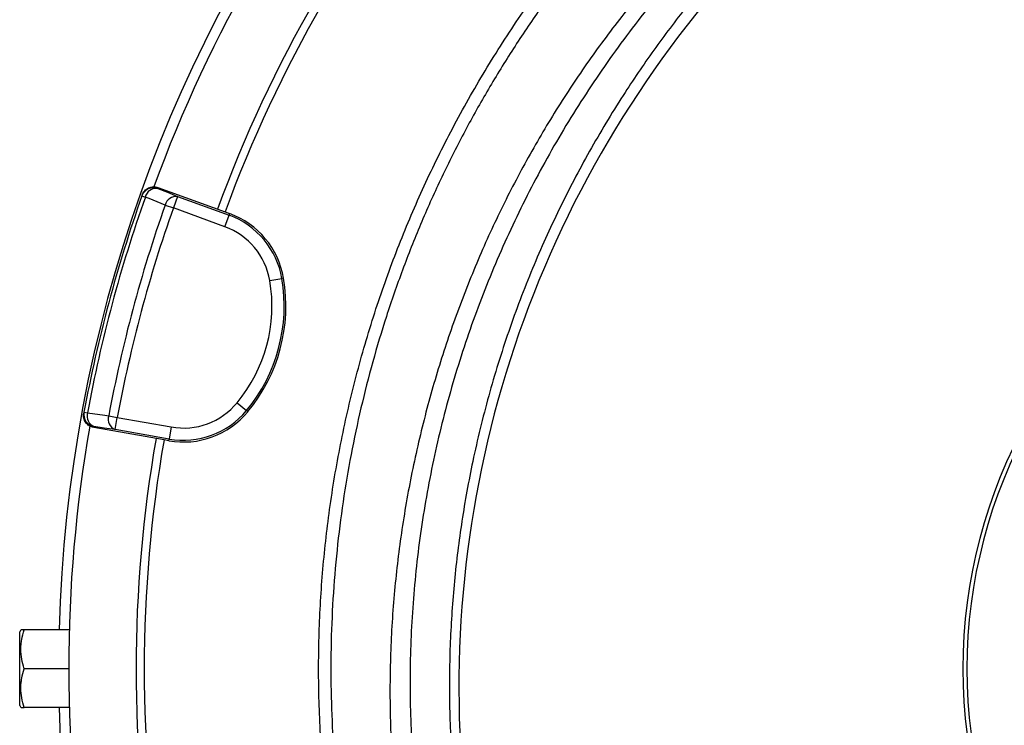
# Model space of a CAD drawing. Header units: millimetres. Extents: x 1254 to 1966, y 1010 to 1960.
# Tile 5 of 16: x 1254 to 1495, y 1396 to 1568. Entities that reach past the tile are written whole.
import ezdxf

# ---------------------------------------------------------------- set-up
doc = ezdxf.new("R2010")
doc.units = ezdxf.units.MM

msp = doc.modelspace()

# ---------------------------------------------------------------- linework, layer by layer
at = {"color": 7, "linetype": 'Continuous', "lineweight": 25}
for p, q in [((1288.02, 1527.31), (1287.94, 1527.09)), ((1288.02, 1527.31), (1304.46, 1521.33)), ((1284.17, 1525.5), (1284.09, 1525.27)), ((1284.09, 1525.27), (1284.91, 1524.98)), ((1292.8, 1525.12), (1291.78, 1522.3)), ((1292.8, 1525.12), (1305.43, 1520.53)), ((1289.78, 1523.01), (1291.78, 1522.3)), ((1304.4, 1517.71), (1291.78, 1522.3)), ((1304.4, 1517.71), (1305.43, 1520.53)), ((1304.46, 1521.33), (1305.57, 1520.92)), ((1305.57, 1520.92), (1305.43, 1520.53)), ((1315.41, 1504.51), (1318.37, 1505.01)), ((1318.78, 1505.08), (1318.37, 1505.01)), ((1307.4, 1474.61), (1309.71, 1472.7)), ((1269.89, 1472.29), (1269.85, 1472.05)), ((1269.89, 1472.29), (1270.75, 1472.13)), ((1275.95, 1471.4), (1278.04, 1471.01)), ((1310.03, 1472.43), (1309.71, 1472.7)), ((1272.32, 1468.79), (1272.28, 1468.55)), ((1277.51, 1468.06), (1278.04, 1471.01)), ((1278.04, 1471.01), (1291.26, 1468.68)), ((1291.26, 1468.68), (1290.74, 1465.73)), ((1289.5, 1465.52), (1272.28, 1468.55)), ((1290.74, 1465.73), (1277.51, 1468.06)), ((1290.67, 1465.31), (1289.5, 1465.52)), ((1290.67, 1465.31), (1290.74, 1465.73)), ((1254.43, 1419.01), (1254.15, 1418.51)), ((1254.15, 1400.51), (1254.15, 1418.51)), ((1266.28, 1419.01), (1255.28, 1419.01)), ((1266.15, 1409.51), (1255.28, 1409.51)), ((1254.15, 1400.51), (1254.43, 1400.01)), ((1266.28, 1400.01), (1255.28, 1400.01))]:
    msp.add_line(p, q, dxfattribs=at)
at = {"color": 7, "linetype": 'Continuous', "lineweight": 25, "flags": 128}
for points in [[(1287.94, 1527.09), (1290.32, 1526.13), (1292.8, 1525.12)], [(1289.78, 1523.01), (1285.84, 1524.6), (1284.91, 1524.98)], [(1270.75, 1472.13), (1274.96, 1471.54), (1275.95, 1471.4)], [(1277.51, 1468.06), (1274.86, 1468.43), (1272.32, 1468.79)]]:
    msp.add_lwpolyline(points, dxfattribs=at)
at = {"color": 7, "linetype": 'Continuous', "lineweight": 25}
for centre, radius, start, end in [((1610.15, 1409.51), 346.5, 107.0674, 178.4289), ((1624.72, 1404.91), 263, 107.6126, 203.3134), ((1610.15, 1409.51), 344, 140.0632, 159.9395), ((1610.15, 1409.51), 327.5, 140.0916, 159.9084), ((1610.15, 1409.51), 325.5, 140.0922, 159.9078), ((1286.91, 1524.27), 3, 69.983, 160.4357), ((1287.61, 1524.34), 2.77, 83.0972, 166.6441), ((1610.15, 1409.51), 346, 160.4534, 169.5466), ((1610.15, 1409.51), 345.12, 160.4534, 169.5466), ((1292.47, 1522.37), 2.77, 83.1027, 166.6642), ((1610.15, 1409.51), 339.88, 160.4915, 169.5085), ((1610.15, 1409.51), 337.76, 160.4915, 169.5085), ((1298.55, 1501.64), 20.1, 9.6514, 70), ((1298.55, 1501.64), 20.52, 9.6514, 70), ((1298.55, 1501.64), 17.1, 9.6514, 70), ((1610.15, 1409.51), 125, 121.3323, 238.6677), ((1610.15, 1409.51), 124, 121.614, 238.386), ((1278.83, 1498.29), 40.1, 320.3486, 9.6514), ((1278.83, 1498.29), 40.52, 320.3486, 9.6514), ((1278.83, 1498.29), 37.1, 320.3486, 9.6514), ((1294.23, 1485.52), 17.1, 260, 320.3486), ((1272.84, 1471.74), 3, 169.5643, 260.017), ((1273.4, 1471.34), 2.77, 163.3559, 246.9028), ((1278.6, 1470.61), 2.77, 163.3358, 246.8973), ((1294.23, 1485.52), 20.52, 260, 320.3486), ((1294.23, 1485.52), 20.1, 260, 320.3486), ((1610.15, 1409.51), 344, 170.0636, 189.947), ((1610.15, 1409.51), 327.5, 170.0916, 189.9084), ((1610.15, 1409.51), 325.5, 170.0922, 189.9078), ((1610.15, 1409.51), 346.5, 181.5711, 259.1878)]:
    msp.add_arc(centre, radius, start, end, dxfattribs=at)
at = {"color": 8, "linetype": 'Continuous', "lineweight": 25}
msp.add_open_spline([(1368.47, 1262.67), (1365.57, 1267.64), (1359.76, 1277.6), (1352.22, 1293.18), (1345.79, 1308.65), (1340.46, 1323.98), (1336.13, 1339.07), (1332.61, 1354.52), (1329.94, 1370.3), (1328.16, 1386.36), (1327.3, 1402.34), (1327.35, 1418.2), (1328.27, 1433.88), (1330.07, 1449.64), (1332.79, 1465.42), (1336.43, 1481.17), (1340.92, 1496.55), (1346.22, 1511.49), (1352.28, 1525.99), (1359.2, 1540.26), (1366.99, 1554.25), (1375.64, 1567.91), (1385.75, 1582.02), (1397.49, 1596.38), (1411, 1610.75), (1424.49, 1623.24), (1437.68, 1633.99), (1450.34, 1643.19), (1463.61, 1651.77), (1477.49, 1659.66), (1491.92, 1666.82), (1505.24, 1672.51), (1517.3, 1676.98), (1527.9, 1680.42), (1536.26, 1682.85), (1541.08, 1684), (1542.36, 1684.3)], degree=3, knots=[0, 0, 0, 0, 0.032588, 0.065206, 0.097794, 0.127373, 0.156975, 0.186554, 0.216993, 0.247458, 0.277898, 0.3075, 0.337126, 0.366728, 0.397193, 0.427682, 0.458146, 0.487749, 0.517375, 0.546978, 0.577441, 0.607929, 0.638392, 0.675564, 0.712781, 0.749952, 0.779452, 0.808975, 0.838475, 0.868829, 0.899207, 0.92956, 0.950765, 0.97197, 0.99257, 1, 1, 1, 1], dxfattribs=at)
at = {"color": 7, "linetype": 'Continuous', "lineweight": 25}
for points, knots in [([(1491.07, 1662.88), (1489.62, 1662.21), (1484.64, 1659.92), (1476.35, 1655.54), (1466.15, 1649.73), (1456.15, 1643.42), (1446.33, 1636.63), (1436.79, 1629.42), (1426.89, 1621.24), (1416.74, 1612.02), (1406.46, 1601.65), (1396.68, 1590.71), (1388.11, 1580.04), (1380.66, 1569.81), (1374.2, 1560.12), (1368.14, 1550.15), (1362.44, 1539.84), (1357.14, 1529.22), (1352.25, 1518.29), (1347.83, 1507.12), (1343.92, 1495.88), (1340.54, 1484.62), (1337.65, 1473.35), (1335.22, 1461.93), (1333.26, 1450.32), (1331.78, 1438.54), (1330.79, 1426.6), (1330.32, 1414.6), (1330.35, 1402.71), (1330.89, 1390.97), (1331.9, 1379.38), (1333.4, 1367.82), (1335.39, 1356.22), (1337.9, 1344.63), (1340.92, 1333.05), (1344.44, 1321.58), (1348.24, 1310.88), (1352.2, 1300.98), (1356.24, 1291.84), (1360.62, 1282.83), (1365.49, 1273.58), (1369.11, 1267.46), (1371.03, 1264.22)], [0, 0, 0, 0, 0.010228, 0.03505, 0.059872, 0.085233, 0.110593, 0.136139, 0.161686, 0.19265, 0.223698, 0.255002, 0.286392, 0.31113, 0.335869, 0.360779, 0.385689, 0.411142, 0.436594, 0.462234, 0.487874, 0.512612, 0.53735, 0.56226, 0.587171, 0.612624, 0.638077, 0.663718, 0.689359, 0.714076, 0.738794, 0.763684, 0.788574, 0.814006, 0.839439, 0.865059, 0.89068, 0.911927, 0.933202, 0.954559, 0.975943, 1, 1, 1, 1]), ([(1491.8, 1640.74), (1490.61, 1639.65), (1488.24, 1637.49), (1482.27, 1632.77), (1474.1, 1626.4), (1463.8, 1618.29), (1452.09, 1608.43), (1439.35, 1596.43), (1427.32, 1583.59), (1417.43, 1571.68), (1409.38, 1560.99), (1401.38, 1549.21), (1393.59, 1536.26), (1386.17, 1522.12), (1379.54, 1507.39), (1373.75, 1492.11), (1368.86, 1476.34), (1365.08, 1460.83), (1362.32, 1445.67), (1360.49, 1430.93), (1359.46, 1415.97), (1359.29, 1400.82), (1359.99, 1385.55), (1361.55, 1370.52), (1363.93, 1355.78), (1367.07, 1341.38), (1371.07, 1327.04), (1375.72, 1313.17), (1379.46, 1304.21), (1381.26, 1299.92)], [0, 0, 0, 0, 0.012651, 0.025319, 0.058964, 0.092633, 0.126288, 0.176783, 0.227272, 0.261571, 0.29589, 0.330188, 0.371128, 0.412104, 0.453044, 0.495369, 0.537734, 0.580059, 0.618129, 0.656228, 0.694298, 0.733491, 0.772716, 0.811909, 0.849698, 0.887517, 0.925306, 0.964196, 1, 1, 1, 1]), ([(1471.72, 1631.3), (1467.45, 1628.62), (1458.92, 1623.26), (1447.01, 1614.51), (1435.84, 1605.34), (1425.42, 1595.8), (1415.46, 1585.63), (1406.01, 1574.84), (1397.11, 1563.48), (1388.85, 1551.66), (1381.27, 1539.42), (1374.36, 1526.81), (1368.1, 1513.75), (1362.52, 1500.28), (1357.64, 1486.42), (1353.49, 1472.18), (1350.09, 1457.6), (1347.5, 1442.7), (1345.72, 1427.56), (1344.81, 1412.2), (1344.79, 1396.67), (1345.67, 1381.23), (1347.45, 1365.92), (1350.1, 1350.8), (1353.65, 1335.69), (1358.14, 1320.67), (1363.2, 1306.54), (1367.14, 1297.65), (1368.94, 1293.6)], [0, 0, 0, 0, 0.038468, 0.076937, 0.113114, 0.149318, 0.185496, 0.22267, 0.259872, 0.297047, 0.334263, 0.371507, 0.408724, 0.446906, 0.485115, 0.523298, 0.562691, 0.602113, 0.641505, 0.682003, 0.722532, 0.763029, 0.803037, 0.843076, 0.883084, 0.924269, 0.965488, 1, 1, 1, 1]), ([(1446.67, 1610.73), (1441.97, 1606.65), (1432.58, 1598.5), (1419.62, 1585.13), (1407.56, 1571.02), (1396.54, 1556.13), (1386.57, 1540.57), (1377.72, 1524.39), (1370.02, 1507.66), (1363.51, 1490.48), (1358.22, 1472.9), (1354.17, 1455.02), (1351.37, 1436.92), (1349.85, 1418.68), (1349.61, 1400.38), (1350.65, 1382.1), (1352.97, 1363.94), (1356.55, 1345.97), (1361.4, 1328.28), (1367.09, 1311.71), (1371.74, 1301.29), (1373.88, 1296.48)], [0, 0, 0, 0, 0.053024, 0.106046, 0.15907, 0.212092, 0.265115, 0.318138, 0.371161, 0.424184, 0.477207, 0.530229, 0.583253, 0.636275, 0.689299, 0.742321, 0.795345, 0.848367, 0.901391, 0.954413, 1, 1, 1, 1]), ([(1284.17, 1525.5), (1284.23, 1525.69), (1284.32, 1525.86), (1284.52, 1526.2), (1284.64, 1526.36), (1284.9, 1526.65), (1285.05, 1526.79), (1285.36, 1527.02), (1285.54, 1527.12), (1285.89, 1527.29), (1286.08, 1527.36), (1286.46, 1527.45), (1286.66, 1527.48), (1287.05, 1527.5), (1287.25, 1527.49), (1287.64, 1527.43), (1287.83, 1527.38), (1288.02, 1527.31)], [0, 0, 0, 0, 0.125, 0.125, 0.25, 0.25, 0.375, 0.375, 0.5, 0.5, 0.625, 0.625, 0.75, 0.75, 0.875, 0.875, 1, 1, 1, 1]), ([(1272.28, 1468.55), (1272.08, 1468.59), (1271.89, 1468.64), (1271.52, 1468.79), (1271.35, 1468.88), (1271.01, 1469.09), (1270.86, 1469.21), (1270.57, 1469.48), (1270.44, 1469.64), (1270.22, 1469.96), (1270.12, 1470.13), (1269.97, 1470.49), (1269.91, 1470.68), (1269.82, 1471.07), (1269.8, 1471.26), (1269.79, 1471.66), (1269.81, 1471.86), (1269.85, 1472.05)], [0, 0, 0, 0, 0.125, 0.125, 0.25, 0.25, 0.375, 0.375, 0.5, 0.5, 0.625, 0.625, 0.75, 0.75, 0.875, 0.875, 1, 1, 1, 1]), ([(1255.28, 1409.51), (1255.02, 1410.29), (1254.81, 1411.07), (1254.52, 1412.65), (1254.44, 1413.44), (1254.43, 1414.66), (1254.45, 1415.06), (1254.53, 1415.86), (1254.59, 1416.26), (1254.81, 1417.45), (1255.02, 1418.23), (1255.28, 1419.01)], [0, 0, 0, 0, 0.25, 0.25, 0.5, 0.5, 0.625, 0.625, 0.75, 0.75, 1, 1, 1, 1]), ([(1255.28, 1419.01), (1255.17, 1419.01), (1254.81, 1419.01), (1254.45, 1419.01), (1254.49, 1419.01), (1254.5, 1419.01)], [0, 0, 0, 0, 0.235758, 0.73738, 1, 1, 1, 1]), ([(1255.28, 1400.01), (1255.02, 1400.79), (1254.81, 1401.57), (1254.52, 1403.15), (1254.44, 1403.94), (1254.43, 1405.16), (1254.45, 1405.56), (1254.53, 1406.36), (1254.59, 1406.76), (1254.81, 1407.95), (1255.02, 1408.73), (1255.28, 1409.51)], [0, 0, 0, 0, 0.25, 0.25, 0.5, 0.5, 0.625, 0.625, 0.75, 0.75, 1, 1, 1, 1]), ([(1254.49, 1400.01), (1254.48, 1400.01), (1254.45, 1400.01), (1254.81, 1400.01), (1255.17, 1400.01), (1255.28, 1400.01)], [0, 0, 0, 0, 0.249762, 0.76424, 1, 1, 1, 1])]:
    msp.add_open_spline(points, degree=3, knots=knots, dxfattribs=at)

doc.saveas('drawing.dxf')
